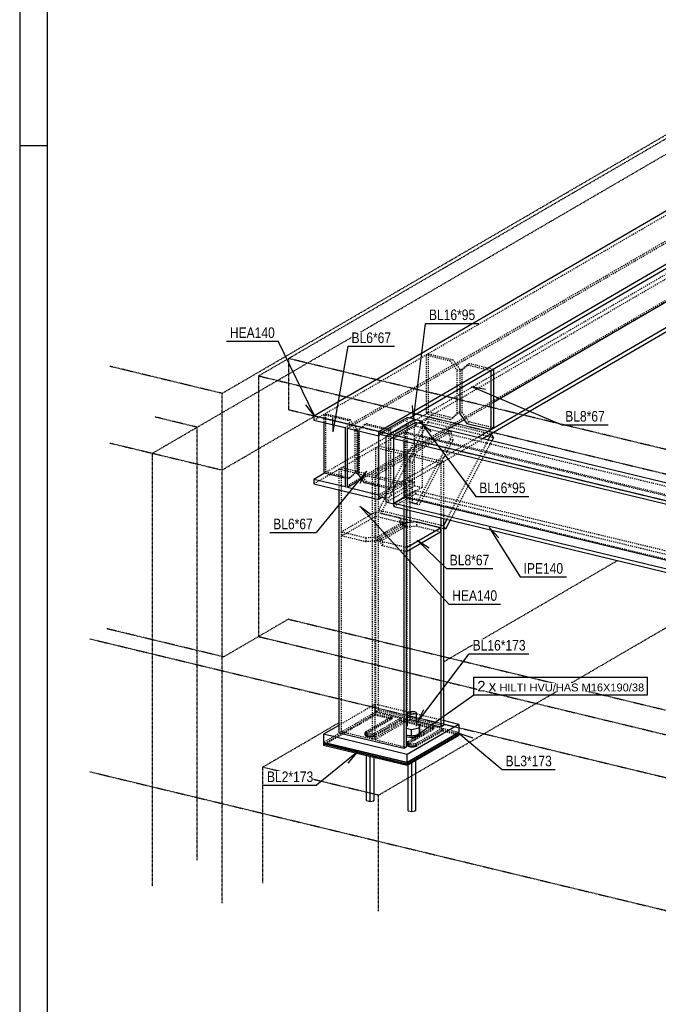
# Model space of a CAD drawing. Header units: millimetres. Extents: x 0 to 5940, y 0 to 4200.
# Tile 2 of 14: x 0 to 1158, y 1413 to 3199. Entities that reach past the tile are written whole.
import ezdxf

# ---------------------------------------------------------------- set-up
doc = ezdxf.new("R2010")
doc.units = ezdxf.units.MM
doc.linetypes.add('DXK_LINE_DOT2', pattern=[3.9198, 1.9599, -1.9599])
doc.linetypes.add('DXK_LINE_DOT4', pattern=[0.9408, 0.4704, -0.4704])
doc.styles.add('Arial', font='ARIAL.TTF', dxfattribs={"height": 0.2})
doc.styles.add('Arial Narrow', font='ARIALN.TTF', dxfattribs={"height": 0.2})

# ---------------------------------------------------------------- blocks, each defined once
blk = doc.blocks.new('Unknown-3252056-1268')
at = {"color": 7, "linetype": 'Continuous'}
for p, q in [((0, 4200), (0, 0)), ((50, 4150), (50, 50)), ((50, 2970), (0, 2970))]:
    blk.add_line(p, q, dxfattribs=at)
blk = doc.blocks.new('Part-3252056-1311 - 1291')
at = {"color": 8, "linetype": 'DXK_LINE_DOT2'}
for p, q in [((646.1, 2422.8), (650.7, 2425.5)), ((646.1, 1944.4), (646.1, 2422.8)), ((646.1, 2422.8), (702.6, 2409.2)), ((650.7, 1947), (650.7, 2425.5)), ((768.4, 2397.1), (650.7, 2425.5)), ((702.6, 2409.2), (639.9, 2372.6)), ((644.5, 2371.5), (707.3, 2408)), ((702.6, 1930.7), (702.6, 2409.2)), ((707.3, 2408), (707.3, 2308.9)), ((707.3, 2408), (763.8, 2394.4)), ((763.8, 2394.4), (768.4, 2397.1)), ((763.8, 2394.4), (763.8, 2295.3)), ((768.4, 2397.1), (768.4, 2294.2)), ((583.3, 2386.2), (578.7, 2383.6)), ((578.7, 2383.6), (578.7, 2346.4)), ((696.5, 2355.2), (578.7, 2383.6)), ((583.3, 1907.8), (583.3, 2386.2)), ((639.9, 2372.6), (583.3, 2386.2)), ((639.9, 1894.2), (639.9, 2372.6)), ((644.5, 1893.1), (644.5, 2371.5)), ((701.1, 2357.9), (644.5, 2371.5)), ((696.5, 2355.2), (701.1, 2357.9)), ((701.1, 2357.9), (701.1, 2310.4)), ((696.5, 2355.2), (696.5, 2311.5)), ((707.3, 2287.1), (707.3, 2237.5)), ((646.1, 1944.4), (650.7, 1947)), ((650.7, 1947), (768.4, 1918.7)), ((639.9, 1894.2), (702.6, 1930.7)), ((702.6, 1930.7), (646.1, 1944.4)), ((701.1, 1926), (644.5, 1893.1)), ((578.7, 1905.1), (583.3, 1907.8)), ((583.3, 1907.8), (639.9, 1894.2)), ((644.5, 1893.1), (701.1, 1879.4))]:
    blk.add_line(p, q, dxfattribs=at)
at = {"color": 5, "linetype": 'Continuous'}
for p, q in [((578.7, 2346.4), (578.7, 1905.1)), ((696.5, 2311.5), (696.5, 1876.8)), ((701.1, 2310.4), (701.1, 1879.4)), ((707.3, 2308.9), (707.3, 2287.1)), ((763.8, 2295.3), (763.8, 1916)), ((768.4, 2294.2), (768.4, 1918.7)), ((707.3, 2237.5), (707.3, 1929.6)), ((707.3, 1929.6), (701.1, 1926)), ((763.8, 1916), (707.3, 1929.6)), ((768.4, 1918.7), (763.8, 1916)), ((696.5, 1876.8), (578.7, 1905.1)), ((701.1, 1879.4), (696.5, 1876.8))]:
    blk.add_line(p, q, dxfattribs=at)
blk = doc.blocks.new('Part-3252056-1315 - 1291')
at = {"color": 5, "linetype": 'Continuous'}
for p, q in [((533.5, 2480.6), (2805.6, 3803.8)), ((651.3, 2452.2), (2923.4, 3775.5)), ((1520.9, 2950.8), (706.6, 2476.5)), ((1500.2, 2877.7), (859.1, 2504.4)), ((1520.9, 2843.2), (831, 2441.4)), ((1526.5, 2838.6), (840.6, 2439.1)), ((651.3, 2452.2), (533.5, 2480.6)), ((533.5, 2480.6), (533.5, 2472.7)), ((533.5, 2472.7), (590.1, 2459.1)), ((805.9, 2473.4), (774.4, 2455)), ((590.1, 2459.1), (590.1, 2351.5)), ((594.7, 2350.4), (594.7, 2458)), ((594.7, 2458), (651.3, 2444.3)), ((651.3, 2444.3), (651.3, 2452.2)), ((552.8, 2376.4), (533.5, 2365.1)), ((590.1, 2351.5), (533.5, 2365.1)), ((533.5, 2365.1), (533.5, 2357.3)), ((620.6, 2365.4), (594.7, 2350.4)), ((533.5, 2357.3), (651.3, 2328.9)), ((651.3, 2336.8), (594.7, 2350.4)), ((651.3, 2328.9), (651.3, 2336.8)), ((656.9, 2332.2), (651.3, 2328.9))]:
    blk.add_line(p, q, dxfattribs=at)
at = {"color": 8, "linetype": 'DXK_LINE_DOT2'}
for p, q in [((533.5, 2472.7), (2805.6, 3795.9)), ((590.1, 2459.1), (2862.2, 3782.3)), ((594.7, 2458), (2866.8, 3781.2)), ((2805.6, 3688.4), (552.8, 2376.4)), ((590.1, 2351.5), (2862.2, 3674.8)), ((650.7, 2425.5), (2560.3, 3537.6)), ((859.1, 2504.4), (805.9, 2473.4)), ((706.6, 2476.5), (651.3, 2444.3)), ((774.4, 2455), (620.6, 2365.4)), ((831, 2441.4), (651.3, 2336.8)), ((840.6, 2439.1), (768.4, 2397.1)), ((583.3, 2386.2), (646.1, 2422.8)), ((763.8, 2394.4), (701.1, 2357.9)), ((533.5, 2357.3), (578.7, 2383.6)), ((696.5, 2355.2), (656.9, 2332.2))]:
    blk.add_line(p, q, dxfattribs=at)
blk = doc.blocks.new('Part-3252056-1320 - 1291')
at = {"color": 5, "linetype": 'Continuous'}
for p, q in [((678.2, 2445.7), (717.7, 2468.7)), ((717.7, 2468.7), (2610.9, 2012.5)), ((678.2, 2439.3), (678.2, 2445.7)), ((678.2, 2445.7), (2571.4, 1989.5)), ((678.2, 2439.3), (2571.4, 1983.2)), ((696.7, 2434.9), (696.7, 2333.1)), ((678.2, 2322.3), (696.7, 2333.1)), ((678.2, 2315.9), (678.2, 2322.3)), ((678.2, 2322.3), (2571.4, 1866.1)), ((2571.4, 1881.4), (696.7, 2333.1)), ((678.2, 2315.9), (2571.4, 1859.7)), ((2610.9, 2012.5), (2571.4, 1989.5)), ((2610.9, 2012.5), (2610.9, 2007.9)), ((2571.4, 1989.5), (2571.4, 1983.2)), ((2571.4, 1866.1), (2571.4, 1859.7)), ((2577, 1863), (2571.4, 1859.7))]:
    blk.add_line(p, q, dxfattribs=at)
at = {"color": 8, "linetype": 'DXK_LINE_DOT2'}
for p, q in [((717.7, 2468.7), (717.7, 2462.3)), ((696.7, 2450.1), (678.2, 2439.3)), ((696.7, 2450.1), (696.7, 2434.9)), ((696.7, 2450.1), (2589.9, 1993.9)), ((717.7, 2462.3), (699.2, 2451.6)), ((699.2, 2451.6), (699.2, 2334.6)), ((699.2, 2451.6), (2592.4, 1995.4)), ((717.7, 2462.3), (2610.9, 2006.1)), ((699.2, 2334.6), (717.7, 2345.3)), ((717.7, 2345.3), (717.7, 2338.9)), ((717.7, 2345.3), (2610.9, 1889.1)), ((717.7, 2338.9), (678.2, 2315.9)), ((699.2, 2334.6), (2592.4, 1878.4)), ((717.7, 2338.9), (2610.9, 1882.7)), ((2592.4, 1995.4), (2610.9, 2006.1)), ((2610.9, 2007.9), (2610.9, 2006.1)), ((2571.4, 1983.2), (2589.9, 1993.9)), ((2589.9, 1993.9), (2589.9, 1876.9)), ((2592.4, 1878.4), (2592.4, 1995.4)), ((2589.9, 1876.9), (2571.4, 1881.4)), ((2571.4, 1866.1), (2589.9, 1876.9)), ((2610.9, 1882.7), (2577, 1863)), ((2610.9, 1889.1), (2592.4, 1878.4)), ((2610.9, 1882.7), (2610.9, 1889.1))]:
    blk.add_line(p, q, dxfattribs=at)
blk = doc.blocks.new('Part-3252056-1377 - 1291')
at = {"color": 5, "linetype": 'Continuous'}
for p, q in [((651.3, 2447.6), (702.7, 2477.5)), ((664.8, 2444.3), (716.1, 2474.3)), ((716.1, 2474.3), (702.7, 2477.5)), ((651.3, 2333.5), (651.3, 2447.6)), ((651.3, 2447.6), (664.8, 2444.3)), ((664.8, 2330.3), (664.8, 2444.3)), ((664.8, 2330.3), (651.3, 2333.5))]:
    blk.add_line(p, q, dxfattribs=at)
at = {"color": 8, "linetype": 'DXK_LINE_DOT2'}
for p, q in [((702.7, 2363.5), (702.7, 2477.5)), ((716.1, 2360.2), (716.1, 2474.3)), ((651.3, 2333.5), (702.7, 2363.5)), ((716.1, 2360.2), (664.8, 2330.3)), ((702.7, 2363.5), (716.1, 2360.2))]:
    blk.add_line(p, q, dxfattribs=at)
blk = doc.blocks.new('Part-3252056-1378 - 1291')
at = {"color": 8, "linetype": 'DXK_LINE_DOT2'}
for p, q in [((625.5, 2464.5), (612.9, 2453.7)), ((616.1, 2455.6), (628.7, 2466.4)), ((625.5, 2464.5), (628.7, 2466.4)), ((669.4, 2454), (625.5, 2464.5)), ((628.7, 2466.4), (672.7, 2455.8)), ((612.9, 2453.7), (616.1, 2455.6)), ((612.9, 2453.7), (612.9, 2453.6)), ((616.1, 2377.7), (616.1, 2455.6)), ((669.4, 2454), (672.7, 2455.8)), ((669.4, 2348.3), (669.4, 2454)), ((672.7, 2455.8), (672.7, 2350.1)), ((612.9, 2375.8), (616.1, 2377.7)), ((628.7, 2360.7), (616.1, 2377.7)), ((625.5, 2358.8), (628.7, 2360.7)), ((672.7, 2350.1), (628.7, 2360.7)), ((669.4, 2348.3), (651.3, 2352.6)), ((669.4, 2348.3), (672.7, 2350.1))]:
    blk.add_line(p, q, dxfattribs=at)
at = {"color": 5, "linetype": 'Continuous'}
for p, q in [((612.9, 2453.6), (612.9, 2375.8)), ((625.5, 2358.8), (612.9, 2375.8)), ((651.3, 2352.6), (625.5, 2358.8))]:
    blk.add_line(p, q, dxfattribs=at)
blk = doc.blocks.new('Part-3252056-1379 - 1291')
at = {"color": 8, "linetype": 'DXK_LINE_DOT2'}
for p, q in [((554.9, 2484.2), (551.7, 2482.3)), ((551.7, 2482.3), (551.7, 2468.3)), ((595.6, 2471.7), (551.7, 2482.3)), ((554.9, 2378.5), (554.9, 2484.2)), ((554.9, 2484.2), (598.9, 2473.6)), ((598.9, 2473.6), (595.6, 2471.7)), ((608.2, 2454.8), (595.6, 2471.7)), ((598.9, 2473.6), (611.5, 2456.7)), ((611.5, 2456.7), (608.2, 2454.8)), ((608.2, 2376.9), (608.2, 2454.8)), ((611.5, 2456.7), (611.5, 2378.8)), ((551.7, 2376.6), (554.9, 2378.5)), ((598.9, 2367.9), (554.9, 2378.5)), ((595.6, 2366), (608.2, 2376.9)), ((611.5, 2378.8), (598.9, 2367.9)), ((611.5, 2378.8), (608.2, 2376.9)), ((595.6, 2366), (590.1, 2367.4)), ((598.9, 2367.9), (595.6, 2366))]:
    blk.add_line(p, q, dxfattribs=at)
at = {"color": 5, "linetype": 'Continuous'}
for p in [(551.7, 2468.3), (590.1, 2367.4)]:
    blk.add_line(p, (551.7, 2376.6), dxfattribs=at)
blk = doc.blocks.new('Part-3252056-1380 - 1291')
at = {"color": 5, "linetype": 'Continuous'}
for p, q in [((664.8, 2444.3), (716.1, 2474.3)), ((716.1, 2474.3), (729.6, 2471)), ((729.6, 2471), (723.3, 2467.4)), ((729.6, 2471), (729.6, 2465.9)), ((664.8, 2323.8), (664.8, 2444.3)), ((664.8, 2444.3), (678.2, 2441.1)), ((678.2, 2320.5), (678.2, 2441.1)), ((678.2, 2320.5), (664.8, 2323.8))]:
    blk.add_line(p, q, dxfattribs=at)
at = {"color": 8, "linetype": 'DXK_LINE_DOT2'}
for p, q in [((723.3, 2467.4), (678.2, 2441.1)), ((729.6, 2465.9), (729.6, 2350.5)), ((716.1, 2353.7), (716.1, 2360.2)), ((664.8, 2323.8), (716.1, 2353.7)), ((729.6, 2350.5), (678.2, 2320.5)), ((716.1, 2353.7), (729.6, 2350.5))]:
    blk.add_line(p, q, dxfattribs=at)
blk = doc.blocks.new('Part-3252056-1401 - 1291')
at = {"color": 8, "linetype": 'DXK_LINE_DOT2'}
for p, q in [((644.7, 1957.4), (578.7, 1919)), ((644.7, 1942.6), (644.7, 1957.4)), ((768.4, 1927.6), (644.7, 1957.4)), ((644.7, 1942.6), (551.1, 1888.1)), ((796.1, 1906.1), (644.7, 1942.6))]:
    blk.add_line(p, q, dxfattribs=at)
at = {"color": 5, "linetype": 'Continuous'}
for p, q in [((578.7, 1919), (551.1, 1902.9)), ((796.1, 1920.9), (702.5, 1866.4)), ((796.1, 1920.9), (768.4, 1927.6)), ((796.1, 1920.9), (796.1, 1906.1)), ((551.1, 1902.9), (551.1, 1888.1)), ((702.5, 1866.4), (551.1, 1902.9)), ((796.1, 1906.1), (702.5, 1851.6)), ((551.1, 1888.1), (702.5, 1851.6)), ((702.5, 1851.6), (702.5, 1866.4))]:
    blk.add_line(p, q, dxfattribs=at)
blk = doc.blocks.new('Bolt-3252056-1402 - 1291')
at = {"color": 7, "linetype": 'Continuous'}
for p, q in [((703.4, 1941.9), (704.7, 1943.3)), ((704.3, 1940.4), (703.4, 1941.9)), ((703.4, 1917.8), (703.4, 1941.9)), ((707.1, 1939.2), (704.3, 1940.4)), ((704.7, 1943.3), (707.8, 1944.4)), ((711, 1938.7), (707.1, 1939.2)), ((707.8, 1944.4), (711.8, 1944.7)), ((715.1, 1939.1), (711, 1938.7)), ((711.8, 1944.7), (715.7, 1944.2)), ((718.1, 1940.1), (715.1, 1939.1)), ((715.7, 1944.2), (718.5, 1943.1)), ((719.4, 1941.6), (718.1, 1940.1)), ((718.5, 1943.1), (719.4, 1941.6)), ((719.4, 1917.5), (719.4, 1941.6)), ((701.1, 1921.3), (703.4, 1921.8)), ((701.1, 1914.1), (710.7, 1911.8)), ((710.7, 1911.8), (724.5, 1914.5)), ((710.7, 1899.7), (710.7, 1911.8)), ((725.3, 1920.3), (719.4, 1921.7)), ((724.5, 1914.5), (725.3, 1920.3)), ((724.5, 1914.5), (724.5, 1902.4)), ((725.3, 1908.2), (725.3, 1920.3)), ((701.1, 1902), (710.7, 1899.7)), ((703.3, 1900.8), (701.1, 1901.8)), ((701.1, 1899), (703.3, 1898.1)), ((708.8, 1900.2), (703.3, 1900.8)), ((703.3, 1898.1), (710.7, 1897.2)), ((710.7, 1899.7), (724.5, 1902.4)), ((710.7, 1897.2), (718.3, 1897.8)), ((718.3, 1900.6), (712.6, 1900.1)), ((722.6, 1902), (718.3, 1900.6)), ((718.3, 1897.8), (724, 1899.7)), ((724, 1899.7), (726.4, 1902.5)), ((724.5, 1902.4), (725.3, 1908.2)), ((724.6, 1903.2), (726.4, 1905.3)), ((726.4, 1905.3), (725.2, 1907.4)), ((726.4, 1902.5), (726.4, 1905.3)), ((628.8, 1782.5), (628.8, 1864.7)), ((635.3, 1780.9), (635.3, 1863.1)), ((642.2, 1861.5), (642.2, 1782.2)), ((642.6, 1785.1), (642.6, 1861.4)), ((704.5, 1764.2), (704.5, 1848.1)), ((711, 1762.7), (711, 1851.9)), ((717.9, 1855.9), (717.9, 1764)), ((718.3, 1766.9), (718.3, 1856.2)), ((628.8, 1782.5), (635.3, 1780.9)), ((635.3, 1780.9), (642.2, 1782.2)), ((642.2, 1782.2), (642.6, 1785.1)), ((704.5, 1764.2), (711, 1762.7)), ((711, 1762.7), (717.9, 1764)), ((717.9, 1764), (718.3, 1766.9))]:
    blk.add_line(p, q, dxfattribs=at)
blk = doc.blocks.new('Part-3252056-1403 - 1291')
at = {"color": 8, "linetype": 'DXK_LINE_DOT2'}
for p, q in [((551.1, 1885.3), (644.7, 1939.8)), ((628.2, 1908), (674.9, 1935.3)), ((674.9, 1932.5), (628.2, 1905.2)), ((690.1, 1931.6), (643.3, 1904.4)), ((643.3, 1901.6), (690.1, 1928.8)), ((644.7, 1939.8), (644.7, 1942.6)), ((644.7, 1939.8), (674.9, 1932.5)), ((674.9, 1935.3), (674.9, 1932.5)), ((690.1, 1928.8), (690.1, 1931.6)), ((750.6, 1914.2), (690.1, 1928.8)), ((703.8, 1889.8), (750.6, 1917)), ((703.8, 1887), (750.6, 1914.2)), ((765.8, 1913.4), (719, 1886.1)), ((750.6, 1917), (750.6, 1914.2)), ((765.8, 1910.6), (765.8, 1913.4)), ((626.7, 1906), (627, 1907)), ((626.7, 1903.2), (626.7, 1906)), ((627.3, 1905), (626.7, 1906)), ((627, 1904.3), (626.7, 1903.2)), ((626.7, 1903.2), (627.3, 1902.2)), ((627, 1907), (628.2, 1908)), ((628.2, 1905.2), (627, 1904.3)), ((628.8, 1904.1), (627.3, 1905)), ((627.3, 1902.2), (628.8, 1901.3)), ((628.2, 1905.2), (628.2, 1908)), ((630.9, 1903.4), (628.8, 1904.1)), ((628.8, 1901.3), (630.9, 1900.6)), ((630.9, 1900.6), (630.9, 1903.4)), ((633.4, 1902.9), (630.9, 1903.4)), ((630.9, 1900.6), (633.4, 1900.1)), ((636.2, 1902.8), (633.4, 1902.9)), ((633.4, 1900.1), (636.2, 1900)), ((639, 1903), (636.2, 1902.8)), ((636.2, 1900), (639, 1900.3)), ((641.4, 1903.6), (639, 1903)), ((639, 1900.3), (641.4, 1900.8)), ((643.3, 1904.4), (641.4, 1903.6)), ((641.4, 1900.8), (643.3, 1901.6)), ((643.3, 1901.6), (643.3, 1904.4)), ((719, 1883.3), (765.8, 1910.6)), ((796.1, 1903.3), (765.8, 1910.6)), ((702.4, 1887.8), (702.7, 1888.8)), ((702.4, 1885), (702.4, 1887.8)), ((703, 1886.7), (702.4, 1887.8)), ((702.7, 1886), (702.4, 1885)), ((702.4, 1885), (703, 1883.9)), ((702.7, 1888.8), (703.8, 1889.8)), ((703.8, 1887), (702.7, 1886)), ((704.4, 1885.8), (703, 1886.7)), ((703, 1883.9), (704.4, 1883)), ((703.8, 1887), (703.8, 1889.8)), ((706.5, 1885.1), (704.4, 1885.8)), ((704.4, 1883), (706.5, 1882.3)), ((706.5, 1882.3), (706.5, 1885.1)), ((709.1, 1884.7), (706.5, 1885.1)), ((706.5, 1882.3), (709.1, 1881.9)), ((711.9, 1884.6), (709.1, 1884.7)), ((709.1, 1881.9), (711.9, 1881.8)), ((714.7, 1884.8), (711.9, 1884.6)), ((711.9, 1881.8), (714.7, 1882)), ((717.1, 1885.3), (714.7, 1884.8)), ((714.7, 1882), (717.1, 1882.6)), ((719, 1886.1), (717.1, 1885.3)), ((717.1, 1882.6), (719, 1883.3)), ((719, 1883.3), (719, 1886.1))]:
    blk.add_line(p, q, dxfattribs=at)
at = {"color": 5, "linetype": 'Continuous'}
for p, q in [((702.5, 1851.6), (796.1, 1906.1)), ((702.5, 1848.8), (796.1, 1903.3)), ((796.1, 1906.1), (796.1, 1903.3)), ((702.5, 1851.6), (551.1, 1888.1)), ((551.1, 1888.1), (551.1, 1885.3)), ((551.1, 1885.3), (702.5, 1848.8)), ((702.5, 1848.8), (702.5, 1851.6))]:
    blk.add_line(p, q, dxfattribs=at)
blk = doc.blocks.new('Part-3252056-1404 - 1291')
at = {"color": 8, "linetype": 'DXK_LINE_DOT2'}
for p, q in [((551.1, 1883.4), (644.7, 1937.9)), ((674.9, 1930.6), (628.2, 1903.4)), ((644.7, 1937.9), (644.7, 1939.8)), ((644.7, 1937.9), (674.9, 1930.6)), ((674.9, 1932.5), (674.9, 1930.6)), ((690.1, 1927), (690.1, 1928.8)), ((643.3, 1899.7), (690.1, 1927)), ((750.6, 1912.4), (690.1, 1927)), ((703.8, 1885.1), (750.6, 1912.4)), ((750.6, 1914.2), (750.6, 1912.4)), ((626.7, 1901.4), (626.7, 1903.2)), ((627, 1902.4), (626.7, 1901.4)), ((626.7, 1901.4), (627.3, 1900.3)), ((628.2, 1903.4), (627, 1902.4)), ((627.3, 1900.3), (628.8, 1899.4)), ((628.2, 1903.4), (628.2, 1905.2)), ((628.8, 1899.4), (630.9, 1898.7)), ((630.9, 1898.7), (630.9, 1900.6)), ((630.9, 1898.7), (633.4, 1898.3)), ((633.4, 1898.3), (636.2, 1898.2)), ((636.2, 1898.2), (639, 1898.4)), ((639, 1898.4), (641.4, 1898.9)), ((641.4, 1898.9), (643.3, 1899.7)), ((643.3, 1899.7), (643.3, 1901.6)), ((719, 1881.5), (765.8, 1908.7)), ((765.8, 1908.7), (765.8, 1910.6)), ((796.1, 1901.4), (765.8, 1908.7)), ((702.4, 1883.1), (702.4, 1885)), ((702.7, 1884.2), (702.4, 1883.1)), ((702.4, 1883.1), (703, 1882.1)), ((703.8, 1885.1), (702.7, 1884.2)), ((703, 1882.1), (704.4, 1881.2)), ((703.8, 1885.1), (703.8, 1887)), ((704.4, 1881.2), (706.5, 1880.5)), ((706.5, 1880.5), (706.5, 1882.3)), ((706.5, 1880.5), (709.1, 1880.1)), ((709.1, 1880.1), (711.9, 1879.9)), ((711.9, 1879.9), (714.7, 1880.2)), ((714.7, 1880.2), (717.1, 1880.7)), ((717.1, 1880.7), (719, 1881.5)), ((719, 1881.5), (719, 1883.3))]:
    blk.add_line(p, q, dxfattribs=at)
at = {"color": 5, "linetype": 'Continuous'}
for p, q in [((702.5, 1848.8), (796.1, 1903.3)), ((702.5, 1846.9), (796.1, 1901.4)), ((796.1, 1903.3), (796.1, 1901.4)), ((702.5, 1848.8), (551.1, 1885.3)), ((551.1, 1885.3), (551.1, 1883.4)), ((551.1, 1883.4), (702.5, 1846.9)), ((702.5, 1846.9), (702.5, 1848.8))]:
    blk.add_line(p, q, dxfattribs=at)
blk = doc.blocks.new('Part-3252056-1426 - 1291')
at = {"color": 8, "linetype": 'DXK_LINE_DOT2'}
for p, q in [((715.1, 2416.6), (777.3, 2452.9)), ((782.4, 2451.6), (720.2, 2415.4)), ((777.3, 2452.9), (780.8, 2437.7)), ((777.3, 2452.9), (782.4, 2451.6)), ((785.8, 2436.5), (782.4, 2451.6)), ((780.8, 2437.7), (719.8, 2320.6)), ((724.9, 2319.4), (785.8, 2436.5)), ((780.8, 2437.7), (785.8, 2436.5)), ((707, 2398), (715.1, 2416.6)), ((720.2, 2415.4), (712.1, 2396.8)), ((715.1, 2416.6), (720.2, 2415.4)), ((707, 2323.8), (707, 2398)), ((707, 2398), (712.1, 2396.8)), ((712.1, 2322.6), (712.1, 2396.8)), ((719.8, 2320.6), (707, 2323.8)), ((707, 2323.8), (712.1, 2322.6)), ((712.1, 2322.6), (724.9, 2319.4)), ((719.8, 2320.6), (724.9, 2319.4))]:
    blk.add_line(p, q, dxfattribs=at)
blk = doc.blocks.new('Part-3252056-1427 - 1291')
at = {"color": 8, "linetype": 'DXK_LINE_DOT2'}
for p, q in [((737.2, 2475.9), (650.7, 2309.6)), ((654.7, 2303.1), (741.2, 2469.4)), ((741.2, 2469.4), (737.2, 2475.9)), ((737.2, 2475.9), (855, 2447.5)), ((741.2, 2469.4), (859, 2441.1)), ((849.5, 2437), (774.4, 2292.7)), ((856, 2435.4), (780.9, 2291.2)), ((654.7, 2303.1), (650.7, 2309.6)), ((650.7, 2309.6), (768.4, 2281.2)), ((768.4, 2275.7), (654.7, 2303.1))]:
    blk.add_line(p, q, dxfattribs=at)
at = {"color": 5, "linetype": 'Continuous'}
for p, q in [((855, 2447.5), (849.5, 2437)), ((859, 2441.1), (855, 2447.5)), ((859, 2441.1), (856, 2435.4)), ((774.4, 2292.7), (768.4, 2281.2)), ((780.9, 2291.2), (772.4, 2274.8)), ((772.4, 2274.8), (768.4, 2281.2)), ((772.4, 2274.8), (768.4, 2275.7))]:
    blk.add_line(p, q, dxfattribs=at)
blk = doc.blocks.new('Part-3252056-1448 - 1291')
at = {"color": 8, "linetype": 'DXK_LINE_DOT2'}
for p, q in [((645.5, 2305.9), (583.9, 2270)), ((689.5, 2295.3), (645.5, 2305.9)), ((645.5, 2305.9), (645.5, 2298.5)), ((583.9, 2262.6), (645.5, 2298.5)), ((645.5, 2298.5), (689.5, 2287.9)), ((648.5, 2261.1), (694, 2287.5)), ((694, 2287.5), (689.5, 2295.3)), ((689.5, 2295.3), (689.5, 2287.9)), ((689.5, 2287.9), (694, 2280.1)), ((694, 2287.5), (694, 2280.1)), ((583.9, 2270), (627.8, 2259.4)), ((583.9, 2270), (583.9, 2262.6)), ((648.5, 2253.7), (694, 2280.1)), ((627.8, 2252), (583.9, 2262.6)), ((627.8, 2259.4), (648.5, 2261.1)), ((627.8, 2259.4), (627.8, 2252)), ((648.5, 2253.7), (627.8, 2252)), ((648.5, 2261.1), (648.5, 2253.7))]:
    blk.add_line(p, q, dxfattribs=at)
blk = doc.blocks.new('Part-3252056-1449 - 1291')
at = {"color": 8, "linetype": 'DXK_LINE_DOT2'}
for p, q in [((698.6, 2286.4), (653.2, 2260)), ((701.1, 2286.6), (698.6, 2286.4)), ((698.6, 2286.4), (698.6, 2279)), ((719.3, 2288.1), (719.3, 2280.7)), ((653.2, 2252.6), (698.6, 2279)), ((698.6, 2279), (719.3, 2280.7)), ((719.3, 2280.7), (763.3, 2270.1)), ((653.2, 2260), (657.7, 2252.2)), ((653.2, 2260), (653.2, 2252.6)), ((657.7, 2244.8), (653.2, 2252.6)), ((701.1, 2241.7), (657.7, 2252.2)), ((657.7, 2252.2), (657.7, 2244.8)), ((701.1, 2234.3), (657.7, 2244.8))]:
    blk.add_line(p, q, dxfattribs=at)
at = {"color": 5, "linetype": 'Continuous'}
for p, q in [((719.3, 2288.1), (701.1, 2286.6)), ((763.3, 2277.5), (719.3, 2288.1)), ((701.6, 2241.6), (763.3, 2277.5)), ((701.6, 2234.2), (763.3, 2270.1)), ((763.3, 2277.5), (763.3, 2270.1)), ((701.6, 2241.6), (701.1, 2241.7)), ((701.6, 2234.2), (701.1, 2234.3)), ((701.6, 2241.6), (701.6, 2234.2))]:
    blk.add_line(p, q, dxfattribs=at)
blk = doc.blocks.new('Part-3252056-1451 - 1291')
at = {"color": 8, "linetype": 'DXK_LINE_DOT2'}
for p, q in [((741.4, 2592.8), (737.1, 2590.3)), ((737.1, 2590.3), (737.1, 2484.6)), ((781, 2579.7), (737.1, 2590.3)), ((741.4, 2487.1), (741.4, 2592.8)), ((741.4, 2592.8), (785.3, 2582.2)), ((785.3, 2582.2), (781, 2579.7)), ((793.6, 2562.8), (781, 2579.7)), ((785.3, 2582.2), (797.9, 2565.3)), ((797.9, 2565.3), (793.6, 2562.8)), ((793.6, 2484.9), (793.6, 2562.8)), ((797.9, 2565.3), (797.9, 2487.4)), ((741.4, 2487.1), (737.1, 2484.6)), ((737.1, 2484.6), (781, 2474)), ((785.3, 2476.5), (741.4, 2487.1)), ((781, 2474), (793.6, 2484.9)), ((797.9, 2487.4), (785.3, 2476.5)), ((797.9, 2487.4), (793.6, 2484.9)), ((785.3, 2476.5), (781, 2474))]:
    blk.add_line(p, q, dxfattribs=at)
blk = doc.blocks.new('Part-3252056-1452 - 1291')
at = {"color": 8, "linetype": 'DXK_LINE_DOT2'}
for p, q in [((810.9, 2572.5), (798.2, 2561.6)), ((802.6, 2564.2), (815.2, 2575)), ((815.2, 2575), (810.9, 2572.5)), ((853.7, 2562.2), (810.9, 2572.5)), ((858, 2564.7), (815.2, 2575)), ((802.6, 2564.2), (798.2, 2561.6)), ((798.2, 2561.6), (798.2, 2529.9)), ((802.6, 2486.3), (802.6, 2564.2)), ((802.6, 2486.3), (798.2, 2483.8)), ((815.2, 2469.3), (802.6, 2486.3)), ((815.2, 2469.3), (810.9, 2466.8)), ((859.1, 2458.7), (815.2, 2469.3))]:
    blk.add_line(p, q, dxfattribs=at)
at = {"color": 5, "linetype": 'Continuous'}
for p, q in [((854.8, 2561.9), (853.7, 2562.2)), ((859.1, 2564.4), (854.8, 2561.9)), ((854.8, 2456.2), (854.8, 2561.9)), ((859.1, 2564.4), (858, 2564.7)), ((859.1, 2564.4), (859.1, 2458.7)), ((798.2, 2529.9), (798.2, 2483.8)), ((798.2, 2483.8), (810.9, 2466.8)), ((810.9, 2466.8), (854.8, 2456.2)), ((859.1, 2458.7), (854.8, 2456.2))]:
    blk.add_line(p, q, dxfattribs=at)
blk = doc.blocks.new('Part-3252056-4014 - 1291')
at = {"color": 4, "linetype": 'DXK_LINE_DOT4'}
for p, q in [((768.4, 2034.2), (1084.1, 2218.1)), ((650.5, 1792.4), (1294.4, 2167.4)), ((440.2, 1843.1), (578.7, 1923.8)), ((650.5, 1792.4), (440.2, 1843.1)), ((440.2, 1843.1), (440.2, 1632.6)), ((650.5, 1582), (650.5, 1792.4))]:
    blk.add_line(p, q, dxfattribs=at)
blk = doc.blocks.new('Part-3252056-4016 - 1291')
at = {"color": 4, "linetype": 'DXK_LINE_DOT4'}
for p, q in [((240.7, 2412.6), (2642.7, 3811.4)), ((366.9, 2382.2), (533.5, 2479.2)), ((240.7, 1627.2), (240.7, 2412.6)), ((240.7, 2412.6), (366.9, 2382.2)), ((366.9, 1596.8), (366.9, 2382.2))]:
    blk.add_line(p, q, dxfattribs=at)
blk = doc.blocks.new('Part-3252056-4017 - 1291')
at = {"color": 4, "linetype": 'DXK_LINE_DOT4'}
for p, q in [((321.9, 2459.8), (244.9, 2478.4)), ((321.9, 1674.5), (321.9, 2459.8)), ((163.7, 2431.1), (240.7, 2412.6))]:
    blk.add_line(p, q, dxfattribs=at)
blk = doc.blocks.new('Part-3252056-4020 - 1291')
at = {"color": 4, "linetype": 'DXK_LINE_DOT4'}
for p, q in [((366.9, 2521.2), (2768.8, 3920.1)), ((366.9, 2521.2), (163.7, 2570.2)), ((366.9, 2382.2), (366.9, 2521.2))]:
    blk.add_line(p, q, dxfattribs=at)
blk = doc.blocks.new('Part-3252056-4026 - 1291')
at = {"color": 4, "linetype": 'DXK_LINE_DOT4'}
for p, q in [((487.3, 2111.6), (369.9, 2043.2)), ((487.3, 2111.6), (2804.4, 1553.3)), ((369.9, 2043.2), (158.3, 2094.2))]:
    blk.add_line(p, q, dxfattribs=at)
at = {"color": 6, "linetype": 'DXK_LINE_DOT4'}
for p, q in [((127.2, 2076), (2824, 1426.2)), ((127.2, 1835), (2361.5, 1296.6))]:
    blk.add_line(p, q, dxfattribs=at)
blk = doc.blocks.new('Part-3252056-4027 - 1291')
at = {"color": 4, "linetype": 'DXK_LINE_DOT4'}
for p, q in [((487.3, 2584.4), (2759.4, 3907.7)), ((2804.4, 2026.1), (487.3, 2584.4)), ((487.3, 2584.4), (487.3, 2491.7)), ((487.3, 2491.7), (2804.4, 1933.4))]:
    blk.add_line(p, q, dxfattribs=at)
blk = doc.blocks.new('Part-3252056-4028 - 1291')
at = {"color": 4, "linetype": 'DXK_LINE_DOT4'}
for p, q in [((433.2, 2552.9), (487.3, 2584.4)), ((433.2, 2552.9), (433.2, 2080.1)), ((433.2, 2552.9), (2750.3, 1994.6)), ((433.2, 2080.1), (2750.3, 1521.8))]:
    blk.add_line(p, q, dxfattribs=at)
blk = doc.blocks.new('Mark-3252056-4032 - 1291')
at = {"color": 7, "linetype": 'Continuous'}
blk.add_line((534.4, 2480.3), (519, 2500.6), dxfattribs=at)
at = {"color": 0}
blk.add_wipeout([(462.7, 2621.7), (462.7, 2641.7), (381.1, 2641.7), (381.1, 2621.7)], dxfattribs=at)
blk.add_wipeout([(462.7, 2621.7), (462.7, 2641.7), (381.1, 2641.7), (381.1, 2621.7)], dxfattribs=at)
at = {"color": 7, "linetype": 'Continuous'}
for p in [(375.1, 2615.7), (534.4, 2480.3)]:
    blk.add_line(p, (468.7, 2615.7), dxfattribs=at)
at = {"color": 7, "style": 'Arial Narrow'}
blk.add_text('HEA140', height=19.09, dxfattribs=at).set_placement((381.1, 2621.7))
blk = doc.blocks.new('Mark-3252056-4538 - 1291')
at = {"color": 7, "linetype": 'Continuous'}
blk.add_line((727.1, 2469), (746.1, 2451.9), dxfattribs=at)
at = {"color": 0}
blk.add_wipeout([(917.4, 2340.3), (917.4, 2360.3), (833.3, 2360.3), (833.3, 2340.3)], dxfattribs=at)
blk.add_wipeout([(917.4, 2340.3), (917.4, 2360.3), (833.3, 2360.3), (833.3, 2340.3)], dxfattribs=at)
at = {"color": 7, "linetype": 'Continuous'}
for p, q in [((727.1, 2469), (827.3, 2334.3)), ((827.3, 2334.3), (923.4, 2334.3))]:
    blk.add_line(p, q, dxfattribs=at)
at = {"color": 7, "style": 'Arial Narrow'}
blk.add_text('BL16*95', height=19.09, dxfattribs=at).set_placement((833.3, 2340.3))
blk = doc.blocks.new('Mark-3252056-5271 - 1291')
at = {"color": 7, "linetype": 'Continuous'}
blk.add_line((796.1, 1904.7), (821.7, 1896.4), dxfattribs=at)
at = {"color": 0, "linetype": 'Continuous'}
blk.add_wipeout([(965, 1844.9), (965, 1864.9), (881, 1864.9), (881, 1844.9)], dxfattribs=at)
blk.add_wipeout([(965, 1844.9), (965, 1864.9), (881, 1864.9), (881, 1844.9)], dxfattribs=at)
at = {"color": 7, "linetype": 'Continuous'}
for p, q in [((796.1, 1904.7), (875, 1838.9)), ((875, 1838.9), (971, 1838.9))]:
    blk.add_line(p, q, dxfattribs=at)
at = {"color": 7, "linetype": 'Continuous', "style": 'Arial Narrow'}
blk.add_text('BL3*173', height=19.09, dxfattribs=at).set_placement((881, 1844.9))
blk = doc.blocks.new('Mark-3252056-4649 - 1291')
at = {"color": 7, "linetype": 'Continuous'}
blk.add_line((819.4, 2533.9), (844.4, 2528.7), dxfattribs=at)
at = {"color": 0}
blk.add_wipeout([(1061.1, 2470.1), (1061.1, 2490.1), (989.2, 2490.1), (989.2, 2470.1)], dxfattribs=at)
blk.add_wipeout([(1061.1, 2470.1), (1061.1, 2490.1), (989.2, 2490.1), (989.2, 2470.1)], dxfattribs=at)
at = {"color": 7, "linetype": 'Continuous'}
for p, q in [((819.4, 2533.9), (983.2, 2464.1)), ((983.2, 2464.1), (1067.1, 2464.1))]:
    blk.add_line(p, q, dxfattribs=at)
at = {"color": 7, "style": 'Arial Narrow'}
blk.add_text('BL8*67', height=19.09, dxfattribs=at).set_placement((989.2, 2470.1))
blk = doc.blocks.new('Mark-3252056-4057 - 1291')
at = {"color": 7, "linetype": 'Continuous'}
blk.add_line((851.2, 2277.8), (868.8, 2259.3), dxfattribs=at)
at = {"color": 0}
blk.add_wipeout([(985.5, 2194.2), (985.5, 2214.2), (913.6, 2214.2), (913.6, 2194.2)], dxfattribs=at)
blk.add_wipeout([(985.5, 2194.2), (985.5, 2214.2), (913.6, 2214.2), (913.6, 2194.2)], dxfattribs=at)
at = {"color": 7, "linetype": 'Continuous'}
for p, q in [((851.2, 2277.8), (907.6, 2188.2)), ((907.6, 2188.2), (991.5, 2188.2))]:
    blk.add_line(p, q, dxfattribs=at)
at = {"color": 7, "style": 'Arial Narrow'}
blk.add_text('IPE140', height=19.09, dxfattribs=at).set_placement((913.6, 2194.2))
blk = doc.blocks.new('Mark-3252056-4105 - 1291')
at = {"color": 7, "linetype": 'Continuous'}
blk.add_line((616.6, 2316.4), (637.2, 2301.3), dxfattribs=at)
at = {"color": 0}
blk.add_wipeout([(865.9, 2145), (865.9, 2165), (784.3, 2165), (784.3, 2145)], dxfattribs=at)
blk.add_wipeout([(865.9, 2145), (865.9, 2165), (784.3, 2165), (784.3, 2145)], dxfattribs=at)
at = {"color": 7, "linetype": 'Continuous'}
for p, q in [((616.6, 2316.4), (778.3, 2139)), ((778.3, 2139), (871.9, 2139))]:
    blk.add_line(p, q, dxfattribs=at)
at = {"color": 7, "style": 'Arial Narrow'}
blk.add_text('HEA140', height=19.09, dxfattribs=at).set_placement((784.3, 2145))
blk = doc.blocks.new('Mark-3252056-4158 - 1291')
at = {"linetype": 'Continuous'}
blk.add_hatch(color=7, dxfattribs=at).paths.add_polyline_path([(734.7, 1905.7), (711.4, 1895.4), (729, 1913.9)])
at = {"color": 0}
blk.add_wipeout([(844.7, 1980.6), (844.7, 2000.6), (829.8, 2000.6), (829.8, 1980.6)], dxfattribs=at)
blk.add_wipeout([(844.7, 1980.6), (844.7, 2000.6), (829.8, 2000.6), (829.8, 1980.6)], dxfattribs=at)
at = {"color": 7, "linetype": 'Continuous'}
for p, q in [((823.8, 1974.6), (823.8, 2006.6)), ((711.4, 1895.4), (823.8, 1974.6))]:
    blk.add_line(p, q, dxfattribs=at)
at = {"color": 0}
blk.add_wipeout([(864, 1980.6), (864, 2000.6), (850.7, 2000.6), (850.7, 1980.6)], dxfattribs=at)
blk.add_wipeout([(864, 1980.6), (864, 2000.6), (850.7, 2000.6), (850.7, 1980.6)], dxfattribs=at)
at = {"color": 7, "linetype": 'Continuous'}
blk.add_line((823.8, 2006.6), (1138.2, 2006.6), dxfattribs=at)
at = {"color": 96, "style": 'Arial'}
blk.add_text('2', height=19.1, dxfattribs=at).set_placement((829.8, 1980.6))
at = {"color": 0}
blk.add_wipeout([(1132.2, 1980.6), (1132.2, 1995.6), (870, 1995.6), (870, 1980.6)], dxfattribs=at)
blk.add_wipeout([(1132.2, 1980.6), (1132.2, 1995.6), (870, 1995.6), (870, 1980.6)], dxfattribs=at)
at = {"color": 7, "linetype": 'Continuous'}
for p, q in [((1138.2, 1974.6), (1138.2, 2006.6)), ((823.8, 1974.6), (1138.2, 1974.6))]:
    blk.add_line(p, q, dxfattribs=at)
at = {"color": 96, "style": 'Arial'}
for s, height, p in [('x', 19.1, (850.7, 1980.6)), ('HILTI HVU/', 14.33, (870, 1980.6)), ('HAS M16X190/38', 14.326, (972.2, 1980.6))]:
    blk.add_text(s, height=height, dxfattribs=at).set_placement(p)
blk = doc.blocks.new('Mark-3252056-4643 - 1291')
at = {"color": 7, "linetype": 'Continuous'}
blk.add_line((721, 2254.9), (742.4, 2241), dxfattribs=at)
at = {"color": 0}
blk.add_wipeout([(851.7, 2209.3), (851.7, 2229.3), (779.8, 2229.3), (779.8, 2209.3)], dxfattribs=at)
blk.add_wipeout([(851.7, 2209.3), (851.7, 2229.3), (779.8, 2229.3), (779.8, 2209.3)], dxfattribs=at)
at = {"color": 7, "linetype": 'Continuous'}
for p, q in [((721, 2254.9), (773.8, 2203.3)), ((773.8, 2203.3), (857.7, 2203.3))]:
    blk.add_line(p, q, dxfattribs=at)
at = {"color": 7, "style": 'Arial Narrow'}
blk.add_text('BL8*67', height=19.09, dxfattribs=at).set_placement((779.8, 2209.3))
blk = doc.blocks.new('Mark-3252056-4529 - 1291')
at = {"color": 7, "linetype": 'Continuous'}
blk.add_line((714.2, 2473.8), (712.4, 2499.2), dxfattribs=at)
at = {"color": 0}
blk.add_wipeout([(826.1, 2654.2), (826.1, 2674.2), (742.1, 2674.2), (742.1, 2654.2)], dxfattribs=at)
blk.add_wipeout([(826.1, 2654.2), (826.1, 2674.2), (742.1, 2674.2), (742.1, 2654.2)], dxfattribs=at)
at = {"color": 7, "linetype": 'Continuous'}
for p, q in [((714.2, 2473.8), (736.1, 2648.2)), ((736.1, 2648.2), (832.1, 2648.2))]:
    blk.add_line(p, q, dxfattribs=at)
at = {"color": 7, "style": 'Arial Narrow'}
blk.add_text('BL16*95', height=19.09, dxfattribs=at).set_placement((742.1, 2654.2))
blk = doc.blocks.new('Mark-3252056-4532 - 1291')
at = {"color": 7, "linetype": 'Continuous'}
blk.add_line((629.1, 2380.1), (617, 2357.6), dxfattribs=at)
at = {"color": 0}
blk.add_wipeout([(531.5, 2274.8), (531.5, 2294.8), (459.7, 2294.8), (459.7, 2274.8)], dxfattribs=at)
blk.add_wipeout([(531.5, 2274.8), (531.5, 2294.8), (459.7, 2294.8), (459.7, 2274.8)], dxfattribs=at)
at = {"color": 7, "linetype": 'Continuous'}
for p in [(629.1, 2380.1), (453.7, 2268.8)]:
    blk.add_line(p, (537.5, 2268.8), dxfattribs=at)
at = {"color": 7, "style": 'Arial Narrow'}
blk.add_text('BL6*67', height=19.09, dxfattribs=at).set_placement((459.7, 2274.8))
blk = doc.blocks.new('Mark-3252056-4535 - 1291')
at = {"color": 7, "linetype": 'Continuous'}
blk.add_line((568.4, 2451.5), (567.8, 2476.9), dxfattribs=at)
at = {"color": 0}
blk.add_wipeout([(673.6, 2612.5), (673.6, 2632.5), (601.7, 2632.5), (601.7, 2612.5)], dxfattribs=at)
blk.add_wipeout([(673.6, 2612.5), (673.6, 2632.5), (601.7, 2632.5), (601.7, 2612.5)], dxfattribs=at)
at = {"color": 7, "linetype": 'Continuous'}
for p, q in [((568.4, 2451.5), (595.7, 2606.5)), ((595.7, 2606.5), (679.6, 2606.5))]:
    blk.add_line(p, q, dxfattribs=at)
at = {"color": 7, "style": 'Arial Narrow'}
blk.add_text('BL6*67', height=19.09, dxfattribs=at).set_placement((601.7, 2612.5))
blk = doc.blocks.new('Mark-3252056-4565 - 1291')
at = {"color": 7, "linetype": 'Continuous'}
blk.add_line((721.6, 1925.1), (732.7, 1948.1), dxfattribs=at)
at = {"color": 0}
blk.add_wipeout([(917.5, 2054.8), (917.5, 2074.8), (821.3, 2074.8), (821.3, 2054.8)], dxfattribs=at)
blk.add_wipeout([(917.5, 2054.8), (917.5, 2074.8), (821.3, 2074.8), (821.3, 2054.8)], dxfattribs=at)
at = {"color": 7, "linetype": 'Continuous'}
for p, q in [((721.6, 1925.1), (815.3, 2048.8)), ((815.3, 2048.8), (923.5, 2048.8))]:
    blk.add_line(p, q, dxfattribs=at)
at = {"color": 7, "style": 'Arial Narrow'}
blk.add_text('BL16*173', height=19.09, dxfattribs=at).set_placement((821.3, 2054.8))
blk = doc.blocks.new('Mark-3252056-4568 - 1291')
at = {"color": 7, "linetype": 'Continuous'}
blk.add_line((611.2, 1869.9), (595, 1850.2), dxfattribs=at)
at = {"color": 0}
blk.add_wipeout([(532.5, 1816.3), (532.5, 1836.3), (448.4, 1836.3), (448.4, 1816.3)], dxfattribs=at)
blk.add_wipeout([(532.5, 1816.3), (532.5, 1836.3), (448.4, 1836.3), (448.4, 1816.3)], dxfattribs=at)
at = {"color": 7, "linetype": 'Continuous'}
for p in [(611.2, 1869.9), (442.4, 1810.3)]:
    blk.add_line(p, (538.5, 1810.3), dxfattribs=at)
at = {"color": 7, "style": 'Arial Narrow'}
blk.add_text('BL2*173', height=19.09, dxfattribs=at).set_placement((448.4, 1816.3))

msp = doc.modelspace()

# ---------------------------------------------------------------- block references
for name in ['Unknown-3252056-1268', 'Part-3252056-4020 - 1291', 'Part-3252056-4027 - 1291', 'Part-3252056-4016 - 1291', 'Part-3252056-1315 - 1291', 'Part-3252056-4026 - 1291', 'Part-3252056-4014 - 1291', 'Part-3252056-1451 - 1291', 'Part-3252056-4028 - 1291', 'Part-3252056-1452 - 1291', 'Part-3252056-1379 - 1291', 'Part-3252056-4017 - 1291', 'Part-3252056-1378 - 1291', 'Part-3252056-1427 - 1291', 'Part-3252056-1377 - 1291', 'Part-3252056-1380 - 1291', 'Part-3252056-1320 - 1291', 'Part-3252056-1426 - 1291', 'Part-3252056-1311 - 1291', 'Part-3252056-1448 - 1291', 'Part-3252056-1449 - 1291', 'Part-3252056-1401 - 1291', 'Part-3252056-1403 - 1291', 'Part-3252056-1404 - 1291', 'Bolt-3252056-1402 - 1291']:
    msp.add_blockref(name, (0, 0))

# ---------------------------------------------------------------- next in the draw order: block references
for name in ['Mark-3252056-4032 - 1291', 'Mark-3252056-4535 - 1291', 'Mark-3252056-4538 - 1291', 'Mark-3252056-4057 - 1291', 'Mark-3252056-5271 - 1291', 'Mark-3252056-4568 - 1291']:
    msp.add_blockref(name, (0, 0))

# ---------------------------------------------------------------- next in the draw order: block references
for name in ['Mark-3252056-4649 - 1291', 'Mark-3252056-4105 - 1291', 'Mark-3252056-4158 - 1291']:
    msp.add_blockref(name, (0, 0))

# ---------------------------------------------------------------- next in the draw order: block references
for name in ['Mark-3252056-4529 - 1291', 'Mark-3252056-4532 - 1291', 'Mark-3252056-4643 - 1291', 'Mark-3252056-4565 - 1291']:
    msp.add_blockref(name, (0, 0))

doc.saveas('drawing.dxf')
